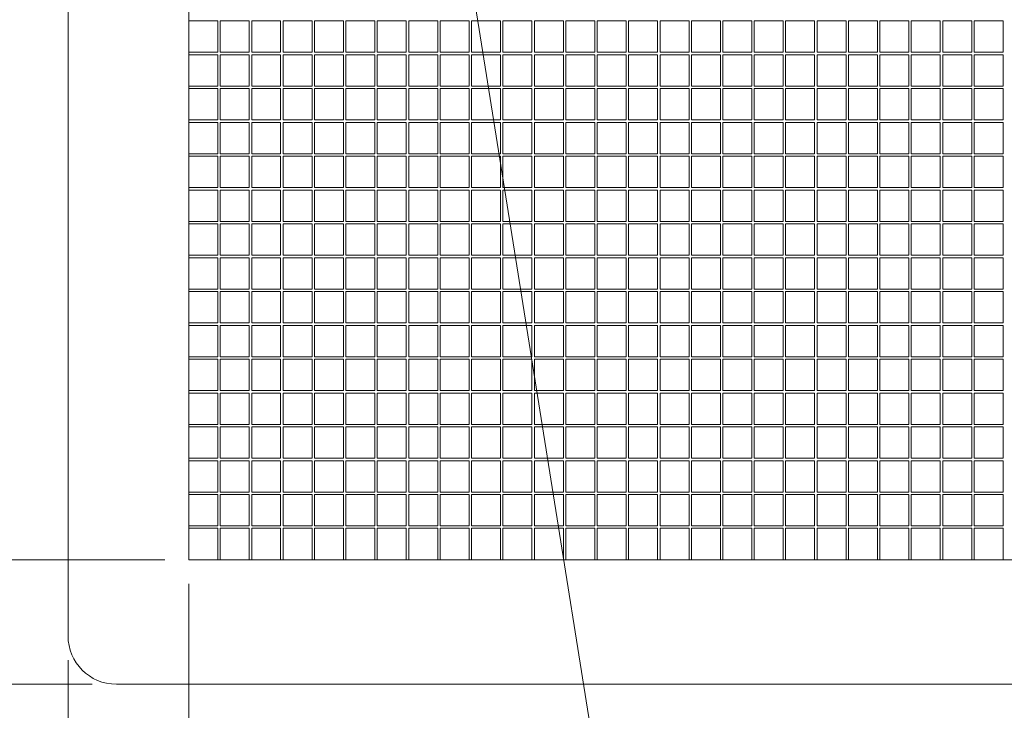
# Model space of a CAD drawing. Extents: x -299 to 677, y 13 to 274.
# Tile 7 of 16: x 457 to 478, y 126 to 140. Entities that reach past the tile are written whole.
import ezdxf

# ---------------------------------------------------------------- set-up
doc = ezdxf.new("R2010")
doc.units = 0
doc.layers.get('DEFPOINTS').update_dxf_attribs({"color": 252, "linetype": 'CONTINUOUS'})
for name, color, linetype, lineweight in [('-Dim_mm', 5, 'CONTINUOUS', 13), ('-Text', 7, 'CONTINUOUS', 9), ('AA Detail', 6, 'CONTINUOUS', 20), ('ACTIVE_AREA', 6, 'CONTINUOUS', 0), ('VIEW_AREA', 44, 'CONTINUOUS', 20)]:
    doc.layers.add(name, color=color, linetype=linetype, lineweight=lineweight)
doc.styles.add('STYLE1', font='ARIAL.TTF')
doc.dimstyles.new('LO_mm', dxfattribs={"dimtxt": 2.6666, "dimasz": 3, "dimexe": 0.5, "dimexo": 0.5, "dimgap": 0.5, "dimtad": 1, "dimzin": 4, "dimdsep": 46, "dimtxsty": 'STYLE1', "dimcen": -2.5, "dimclrd": 256, "dimclre": 256, "dimclrt": 256, "dimadec": 0, "dimazin": 0, "dimtp": 0.5, "dimtm": 0.5, "dimtfac": 1, "dimtmove": 0, "dimatfit": 1, "dimfxl": 1, "dimtolj": 1, "dimtzin": 0, "dimlwd": -1, "dimlwe": -1, "dimarcsym": 0})

# ---------------------------------------------------------------- blocks, each defined once
blk = doc.blocks.new('va')
at = {"layer": 'VIEW_AREA'}
for p, q in [((452.829, 175.903), (452.829, 150.403)), ((453.829, 149.403), (534.779, 149.403))]:
    blk.add_line(p, q, dxfattribs=at)
blk.add_arc((453.829, 150.403), 1, 180, 270, dxfattribs=at)
blk = doc.blocks.new('*D97')
at = {"layer": '-Dim_mm'}
for p, q in [((458.28, 126.602), (458.28, 100.852)), ((443.255, 120.852), (443.255, 100.852)), ((440.255, 101.352), (427.535, 101.352)), ((458.28, 101.352), (443.255, 101.352)), ((461.28, 101.352), (464.28, 101.352))]:
    blk.add_line(p, q, dxfattribs=at)
for points in [[(440.255, 101.852), (440.255, 100.852), (443.255, 101.352)], [(461.28, 101.852), (461.28, 100.852), (458.28, 101.352)]]:
    blk.add_solid(points, dxfattribs=at)
at = {"layer": 'DEFPOINTS', "color": 0}
for p in [(458.28, 127.102), (443.255, 121.352), (443.255, 101.352)]:
    blk.add_point(p, dxfattribs=at)
at = {"layer": '-Dim_mm', "insert": (432.395, 103.213), "char_height": 2.6666, "attachment_point": 5, "style": 'STYLE1'}
blk.add_mtext('\\A1;15.02', dxfattribs=at)
blk = doc.blocks.new('*D98')
at = {"layer": '-Dim_mm'}
for p, q in [((460.78, 128.177), (460.78, 94.185)), ((443.255, 120.852), (443.255, 94.185)), ((440.255, 94.685), (427.535, 94.685)), ((460.78, 94.685), (443.255, 94.685)), ((463.78, 94.685), (466.78, 94.685))]:
    blk.add_line(p, q, dxfattribs=at)
for points in [[(440.255, 95.185), (440.255, 94.185), (443.255, 94.685)], [(463.78, 95.185), (463.78, 94.185), (460.78, 94.685)]]:
    blk.add_solid(points, dxfattribs=at)
at = {"layer": 'DEFPOINTS', "color": 0}
for p in [(460.78, 128.677), (443.255, 121.352), (443.255, 94.685)]:
    blk.add_point(p, dxfattribs=at)
at = {"layer": '-Dim_mm', "insert": (432.395, 96.547), "char_height": 2.6666, "attachment_point": 5, "style": 'STYLE1'}
blk.add_mtext('\\A1;17.52', dxfattribs=at)
blk = doc.blocks.new('*D65')
at = {"layer": '-Dim_mm'}
for p, q in [((460.28, 151.027), (436.088, 151.027)), ((436.588, 148.027), (436.588, 131.677)), ((460.28, 128.677), (436.088, 128.677))]:
    blk.add_line(p, q, dxfattribs=at)
for points in [[(436.088, 148.027), (437.088, 148.027), (436.588, 151.027)], [(436.088, 131.677), (437.088, 131.677), (436.588, 128.677)]]:
    blk.add_solid(points, dxfattribs=at)
at = {"layer": 'DEFPOINTS', "color": 0}
for p in [(460.78, 151.027), (436.588, 128.677), (460.78, 128.677)]:
    blk.add_point(p, dxfattribs=at)
at = {"layer": '-Dim_mm', "insert": (434.726, 139.852), "char_height": 2.6666, "attachment_point": 5, "rotation": 90, "style": 'STYLE1'}
blk.add_mtext('\\A1;22.35 AA', dxfattribs=at)
blk = doc.blocks.new('*D66')
at = {"layer": '-Dim_mm'}
for p, q in [((458.78, 153.602), (429.421, 153.602)), ((429.921, 150.602), (429.921, 129.102)), ((458.78, 126.102), (429.421, 126.102))]:
    blk.add_line(p, q, dxfattribs=at)
for points in [[(429.421, 150.602), (430.421, 150.602), (429.921, 153.602)], [(429.421, 129.102), (430.421, 129.102), (429.921, 126.102)]]:
    blk.add_solid(points, dxfattribs=at)
at = {"layer": 'DEFPOINTS', "color": 0}
for p in [(459.28, 153.602), (429.921, 126.102), (459.28, 126.102)]:
    blk.add_point(p, dxfattribs=at)
at = {"layer": '-Dim_mm', "insert": (428.06, 139.852), "char_height": 2.6666, "attachment_point": 5, "rotation": 90, "style": 'STYLE1'}
blk.add_mtext('\\A1;27.50 VA', dxfattribs=at)

msp = doc.modelspace()

# ---------------------------------------------------------------- linework, layer by layer
at = {"layer": 'AA Detail'}
msp.add_lwpolyline([(460.78, 151.027), (538.73, 151.027), (538.73, 128.677), (460.78, 128.677)], close=True, dxfattribs=at)
at = {"layer": 'ACTIVE_AREA'}
for points in [[(461.38, 139.827), (460.78, 139.827), (460.78, 139.177), (461.38, 139.177)], [(462.03, 139.827), (461.43, 139.827), (461.43, 139.177), (462.03, 139.177)], [(462.68, 139.827), (462.08, 139.827), (462.08, 139.177), (462.68, 139.177)], [(463.33, 139.827), (462.73, 139.827), (462.73, 139.177), (463.33, 139.177)], [(463.98, 139.827), (463.38, 139.827), (463.38, 139.177), (463.98, 139.177)], [(464.63, 139.827), (464.03, 139.827), (464.03, 139.177), (464.63, 139.177)], [(465.28, 139.827), (464.68, 139.827), (464.68, 139.177), (465.28, 139.177)], [(465.93, 139.827), (465.33, 139.827), (465.33, 139.177), (465.93, 139.177)], [(466.58, 139.827), (465.98, 139.827), (465.98, 139.177), (466.58, 139.177)], [(467.23, 139.827), (466.63, 139.827), (466.63, 139.177), (467.23, 139.177)], [(467.88, 139.827), (467.28, 139.827), (467.28, 139.177), (467.88, 139.177)], [(468.53, 139.827), (467.93, 139.827), (467.93, 139.177), (468.53, 139.177)], [(469.18, 139.827), (468.58, 139.827), (468.58, 139.177), (469.18, 139.177)], [(469.83, 139.827), (469.23, 139.827), (469.23, 139.177), (469.83, 139.177)], [(470.48, 139.827), (469.88, 139.827), (469.88, 139.177), (470.48, 139.177)], [(471.13, 139.827), (470.53, 139.827), (470.53, 139.177), (471.13, 139.177)], [(471.78, 139.827), (471.18, 139.827), (471.18, 139.177), (471.78, 139.177)], [(472.43, 139.827), (471.83, 139.827), (471.83, 139.177), (472.43, 139.177)], [(473.08, 139.827), (472.48, 139.827), (472.48, 139.177), (473.08, 139.177)], [(473.73, 139.827), (473.13, 139.827), (473.13, 139.177), (473.73, 139.177)], [(474.38, 139.827), (473.78, 139.827), (473.78, 139.177), (474.38, 139.177)], [(475.03, 139.827), (474.43, 139.827), (474.43, 139.177), (475.03, 139.177)], [(475.68, 139.827), (475.08, 139.827), (475.08, 139.177), (475.68, 139.177)], [(476.33, 139.827), (475.73, 139.827), (475.73, 139.177), (476.33, 139.177)], [(476.98, 139.827), (476.38, 139.827), (476.38, 139.177), (476.98, 139.177)], [(477.63, 139.827), (477.03, 139.827), (477.03, 139.177), (477.63, 139.177)], [(461.38, 139.127), (460.78, 139.127), (460.78, 138.477), (461.38, 138.477)], [(462.03, 139.127), (461.43, 139.127), (461.43, 138.477), (462.03, 138.477)], [(462.68, 139.127), (462.08, 139.127), (462.08, 138.477), (462.68, 138.477)], [(463.33, 139.127), (462.73, 139.127), (462.73, 138.477), (463.33, 138.477)], [(463.98, 139.127), (463.38, 139.127), (463.38, 138.477), (463.98, 138.477)], [(464.63, 139.127), (464.03, 139.127), (464.03, 138.477), (464.63, 138.477)], [(465.28, 139.127), (464.68, 139.127), (464.68, 138.477), (465.28, 138.477)], [(465.93, 139.127), (465.33, 139.127), (465.33, 138.477), (465.93, 138.477)], [(466.58, 139.127), (465.98, 139.127), (465.98, 138.477), (466.58, 138.477)], [(467.23, 139.127), (466.63, 139.127), (466.63, 138.477), (467.23, 138.477)], [(467.88, 139.127), (467.28, 139.127), (467.28, 138.477), (467.88, 138.477)], [(468.53, 139.127), (467.93, 139.127), (467.93, 138.477), (468.53, 138.477)], [(469.18, 139.127), (468.58, 139.127), (468.58, 138.477), (469.18, 138.477)], [(469.83, 139.127), (469.23, 139.127), (469.23, 138.477), (469.83, 138.477)], [(470.48, 139.127), (469.88, 139.127), (469.88, 138.477), (470.48, 138.477)], [(471.13, 139.127), (470.53, 139.127), (470.53, 138.477), (471.13, 138.477)], [(471.78, 139.127), (471.18, 139.127), (471.18, 138.477), (471.78, 138.477)], [(472.43, 139.127), (471.83, 139.127), (471.83, 138.477), (472.43, 138.477)], [(473.08, 139.127), (472.48, 139.127), (472.48, 138.477), (473.08, 138.477)], [(473.73, 139.127), (473.13, 139.127), (473.13, 138.477), (473.73, 138.477)], [(474.38, 139.127), (473.78, 139.127), (473.78, 138.477), (474.38, 138.477)], [(475.03, 139.127), (474.43, 139.127), (474.43, 138.477), (475.03, 138.477)], [(475.68, 139.127), (475.08, 139.127), (475.08, 138.477), (475.68, 138.477)], [(476.33, 139.127), (475.73, 139.127), (475.73, 138.477), (476.33, 138.477)], [(476.98, 139.127), (476.38, 139.127), (476.38, 138.477), (476.98, 138.477)], [(477.63, 139.127), (477.03, 139.127), (477.03, 138.477), (477.63, 138.477)], [(461.38, 138.427), (460.78, 138.427), (460.78, 137.777), (461.38, 137.777)], [(462.03, 138.427), (461.43, 138.427), (461.43, 137.777), (462.03, 137.777)], [(462.68, 138.427), (462.08, 138.427), (462.08, 137.777), (462.68, 137.777)], [(463.33, 138.427), (462.73, 138.427), (462.73, 137.777), (463.33, 137.777)], [(463.98, 138.427), (463.38, 138.427), (463.38, 137.777), (463.98, 137.777)], [(464.63, 138.427), (464.03, 138.427), (464.03, 137.777), (464.63, 137.777)], [(465.28, 138.427), (464.68, 138.427), (464.68, 137.777), (465.28, 137.777)], [(465.93, 138.427), (465.33, 138.427), (465.33, 137.777), (465.93, 137.777)], [(466.58, 138.427), (465.98, 138.427), (465.98, 137.777), (466.58, 137.777)], [(467.23, 138.427), (466.63, 138.427), (466.63, 137.777), (467.23, 137.777)], [(467.88, 138.427), (467.28, 138.427), (467.28, 137.777), (467.88, 137.777)], [(468.53, 138.427), (467.93, 138.427), (467.93, 137.777), (468.53, 137.777)], [(469.18, 138.427), (468.58, 138.427), (468.58, 137.777), (469.18, 137.777)], [(469.83, 138.427), (469.23, 138.427), (469.23, 137.777), (469.83, 137.777)], [(470.48, 138.427), (469.88, 138.427), (469.88, 137.777), (470.48, 137.777)], [(471.13, 138.427), (470.53, 138.427), (470.53, 137.777), (471.13, 137.777)], [(471.78, 138.427), (471.18, 138.427), (471.18, 137.777), (471.78, 137.777)], [(472.43, 138.427), (471.83, 138.427), (471.83, 137.777), (472.43, 137.777)], [(473.08, 138.427), (472.48, 138.427), (472.48, 137.777), (473.08, 137.777)], [(473.73, 138.427), (473.13, 138.427), (473.13, 137.777), (473.73, 137.777)], [(474.38, 138.427), (473.78, 138.427), (473.78, 137.777), (474.38, 137.777)], [(475.03, 138.427), (474.43, 138.427), (474.43, 137.777), (475.03, 137.777)], [(475.68, 138.427), (475.08, 138.427), (475.08, 137.777), (475.68, 137.777)], [(476.33, 138.427), (475.73, 138.427), (475.73, 137.777), (476.33, 137.777)], [(476.98, 138.427), (476.38, 138.427), (476.38, 137.777), (476.98, 137.777)], [(477.63, 138.427), (477.03, 138.427), (477.03, 137.777), (477.63, 137.777)], [(461.38, 137.727), (460.78, 137.727), (460.78, 137.077), (461.38, 137.077)], [(462.03, 137.727), (461.43, 137.727), (461.43, 137.077), (462.03, 137.077)], [(462.68, 137.727), (462.08, 137.727), (462.08, 137.077), (462.68, 137.077)], [(463.33, 137.727), (462.73, 137.727), (462.73, 137.077), (463.33, 137.077)], [(463.98, 137.727), (463.38, 137.727), (463.38, 137.077), (463.98, 137.077)], [(464.63, 137.727), (464.03, 137.727), (464.03, 137.077), (464.63, 137.077)], [(465.28, 137.727), (464.68, 137.727), (464.68, 137.077), (465.28, 137.077)], [(465.93, 137.727), (465.33, 137.727), (465.33, 137.077), (465.93, 137.077)], [(466.58, 137.727), (465.98, 137.727), (465.98, 137.077), (466.58, 137.077)], [(467.23, 137.727), (466.63, 137.727), (466.63, 137.077), (467.23, 137.077)], [(467.88, 137.727), (467.28, 137.727), (467.28, 137.077), (467.88, 137.077)], [(468.53, 137.727), (467.93, 137.727), (467.93, 137.077), (468.53, 137.077)], [(469.18, 137.727), (468.58, 137.727), (468.58, 137.077), (469.18, 137.077)], [(469.83, 137.727), (469.23, 137.727), (469.23, 137.077), (469.83, 137.077)], [(470.48, 137.727), (469.88, 137.727), (469.88, 137.077), (470.48, 137.077)], [(471.13, 137.727), (470.53, 137.727), (470.53, 137.077), (471.13, 137.077)], [(471.78, 137.727), (471.18, 137.727), (471.18, 137.077), (471.78, 137.077)], [(472.43, 137.727), (471.83, 137.727), (471.83, 137.077), (472.43, 137.077)], [(473.08, 137.727), (472.48, 137.727), (472.48, 137.077), (473.08, 137.077)], [(473.73, 137.727), (473.13, 137.727), (473.13, 137.077), (473.73, 137.077)], [(474.38, 137.727), (473.78, 137.727), (473.78, 137.077), (474.38, 137.077)], [(475.03, 137.727), (474.43, 137.727), (474.43, 137.077), (475.03, 137.077)], [(475.68, 137.727), (475.08, 137.727), (475.08, 137.077), (475.68, 137.077)], [(476.33, 137.727), (475.73, 137.727), (475.73, 137.077), (476.33, 137.077)], [(476.98, 137.727), (476.38, 137.727), (476.38, 137.077), (476.98, 137.077)], [(477.63, 137.727), (477.03, 137.727), (477.03, 137.077), (477.63, 137.077)], [(461.38, 137.027), (460.78, 137.027), (460.78, 136.377), (461.38, 136.377)], [(462.03, 137.027), (461.43, 137.027), (461.43, 136.377), (462.03, 136.377)], [(462.68, 137.027), (462.08, 137.027), (462.08, 136.377), (462.68, 136.377)], [(463.33, 137.027), (462.73, 137.027), (462.73, 136.377), (463.33, 136.377)], [(463.98, 137.027), (463.38, 137.027), (463.38, 136.377), (463.98, 136.377)], [(464.63, 137.027), (464.03, 137.027), (464.03, 136.377), (464.63, 136.377)], [(465.28, 137.027), (464.68, 137.027), (464.68, 136.377), (465.28, 136.377)], [(465.93, 137.027), (465.33, 137.027), (465.33, 136.377), (465.93, 136.377)], [(466.58, 137.027), (465.98, 137.027), (465.98, 136.377), (466.58, 136.377)], [(467.23, 137.027), (466.63, 137.027), (466.63, 136.377), (467.23, 136.377)], [(467.88, 137.027), (467.28, 137.027), (467.28, 136.377), (467.88, 136.377)], [(468.53, 137.027), (467.93, 137.027), (467.93, 136.377), (468.53, 136.377)], [(469.18, 137.027), (468.58, 137.027), (468.58, 136.377), (469.18, 136.377)], [(469.83, 137.027), (469.23, 137.027), (469.23, 136.377), (469.83, 136.377)], [(470.48, 137.027), (469.88, 137.027), (469.88, 136.377), (470.48, 136.377)], [(471.13, 137.027), (470.53, 137.027), (470.53, 136.377), (471.13, 136.377)], [(471.78, 137.027), (471.18, 137.027), (471.18, 136.377), (471.78, 136.377)], [(472.43, 137.027), (471.83, 137.027), (471.83, 136.377), (472.43, 136.377)], [(473.08, 137.027), (472.48, 137.027), (472.48, 136.377), (473.08, 136.377)], [(473.73, 137.027), (473.13, 137.027), (473.13, 136.377), (473.73, 136.377)], [(474.38, 137.027), (473.78, 137.027), (473.78, 136.377), (474.38, 136.377)], [(475.03, 137.027), (474.43, 137.027), (474.43, 136.377), (475.03, 136.377)], [(475.68, 137.027), (475.08, 137.027), (475.08, 136.377), (475.68, 136.377)], [(476.33, 137.027), (475.73, 137.027), (475.73, 136.377), (476.33, 136.377)], [(476.98, 137.027), (476.38, 137.027), (476.38, 136.377), (476.98, 136.377)], [(477.63, 137.027), (477.03, 137.027), (477.03, 136.377), (477.63, 136.377)], [(461.38, 136.327), (460.78, 136.327), (460.78, 135.677), (461.38, 135.677)], [(462.03, 136.327), (461.43, 136.327), (461.43, 135.677), (462.03, 135.677)], [(462.68, 136.327), (462.08, 136.327), (462.08, 135.677), (462.68, 135.677)], [(463.33, 136.327), (462.73, 136.327), (462.73, 135.677), (463.33, 135.677)], [(463.98, 136.327), (463.38, 136.327), (463.38, 135.677), (463.98, 135.677)], [(464.63, 136.327), (464.03, 136.327), (464.03, 135.677), (464.63, 135.677)], [(465.28, 136.327), (464.68, 136.327), (464.68, 135.677), (465.28, 135.677)], [(465.93, 136.327), (465.33, 136.327), (465.33, 135.677), (465.93, 135.677)], [(466.58, 136.327), (465.98, 136.327), (465.98, 135.677), (466.58, 135.677)], [(467.23, 136.327), (466.63, 136.327), (466.63, 135.677), (467.23, 135.677)], [(467.88, 136.327), (467.28, 136.327), (467.28, 135.677), (467.88, 135.677)], [(468.53, 136.327), (467.93, 136.327), (467.93, 135.677), (468.53, 135.677)], [(469.18, 136.327), (468.58, 136.327), (468.58, 135.677), (469.18, 135.677)], [(469.83, 136.327), (469.23, 136.327), (469.23, 135.677), (469.83, 135.677)], [(470.48, 136.327), (469.88, 136.327), (469.88, 135.677), (470.48, 135.677)], [(471.13, 136.327), (470.53, 136.327), (470.53, 135.677), (471.13, 135.677)], [(471.78, 136.327), (471.18, 136.327), (471.18, 135.677), (471.78, 135.677)], [(472.43, 136.327), (471.83, 136.327), (471.83, 135.677), (472.43, 135.677)], [(473.08, 136.327), (472.48, 136.327), (472.48, 135.677), (473.08, 135.677)], [(473.73, 136.327), (473.13, 136.327), (473.13, 135.677), (473.73, 135.677)], [(474.38, 136.327), (473.78, 136.327), (473.78, 135.677), (474.38, 135.677)], [(475.03, 136.327), (474.43, 136.327), (474.43, 135.677), (475.03, 135.677)], [(475.68, 136.327), (475.08, 136.327), (475.08, 135.677), (475.68, 135.677)], [(476.33, 136.327), (475.73, 136.327), (475.73, 135.677), (476.33, 135.677)], [(476.98, 136.327), (476.38, 136.327), (476.38, 135.677), (476.98, 135.677)], [(477.63, 136.327), (477.03, 136.327), (477.03, 135.677), (477.63, 135.677)], [(461.38, 135.627), (460.78, 135.627), (460.78, 134.977), (461.38, 134.977)], [(462.03, 135.627), (461.43, 135.627), (461.43, 134.977), (462.03, 134.977)], [(462.68, 135.627), (462.08, 135.627), (462.08, 134.977), (462.68, 134.977)], [(463.33, 135.627), (462.73, 135.627), (462.73, 134.977), (463.33, 134.977)], [(463.98, 135.627), (463.38, 135.627), (463.38, 134.977), (463.98, 134.977)], [(464.63, 135.627), (464.03, 135.627), (464.03, 134.977), (464.63, 134.977)], [(465.28, 135.627), (464.68, 135.627), (464.68, 134.977), (465.28, 134.977)], [(465.93, 135.627), (465.33, 135.627), (465.33, 134.977), (465.93, 134.977)], [(466.58, 135.627), (465.98, 135.627), (465.98, 134.977), (466.58, 134.977)], [(467.23, 135.627), (466.63, 135.627), (466.63, 134.977), (467.23, 134.977)], [(467.88, 135.627), (467.28, 135.627), (467.28, 134.977), (467.88, 134.977)], [(468.53, 135.627), (467.93, 135.627), (467.93, 134.977), (468.53, 134.977)], [(469.18, 135.627), (468.58, 135.627), (468.58, 134.977), (469.18, 134.977)], [(469.83, 135.627), (469.23, 135.627), (469.23, 134.977), (469.83, 134.977)], [(470.48, 135.627), (469.88, 135.627), (469.88, 134.977), (470.48, 134.977)], [(471.13, 135.627), (470.53, 135.627), (470.53, 134.977), (471.13, 134.977)], [(471.78, 135.627), (471.18, 135.627), (471.18, 134.977), (471.78, 134.977)], [(472.43, 135.627), (471.83, 135.627), (471.83, 134.977), (472.43, 134.977)], [(473.08, 135.627), (472.48, 135.627), (472.48, 134.977), (473.08, 134.977)], [(473.73, 135.627), (473.13, 135.627), (473.13, 134.977), (473.73, 134.977)], [(474.38, 135.627), (473.78, 135.627), (473.78, 134.977), (474.38, 134.977)], [(475.03, 135.627), (474.43, 135.627), (474.43, 134.977), (475.03, 134.977)], [(475.68, 135.627), (475.08, 135.627), (475.08, 134.977), (475.68, 134.977)], [(476.33, 135.627), (475.73, 135.627), (475.73, 134.977), (476.33, 134.977)], [(476.98, 135.627), (476.38, 135.627), (476.38, 134.977), (476.98, 134.977)], [(477.63, 135.627), (477.03, 135.627), (477.03, 134.977), (477.63, 134.977)], [(461.38, 134.927), (460.78, 134.927), (460.78, 134.277), (461.38, 134.277)], [(462.03, 134.927), (461.43, 134.927), (461.43, 134.277), (462.03, 134.277)], [(462.68, 134.927), (462.08, 134.927), (462.08, 134.277), (462.68, 134.277)], [(463.33, 134.927), (462.73, 134.927), (462.73, 134.277), (463.33, 134.277)], [(463.98, 134.927), (463.38, 134.927), (463.38, 134.277), (463.98, 134.277)], [(464.63, 134.927), (464.03, 134.927), (464.03, 134.277), (464.63, 134.277)], [(465.28, 134.927), (464.68, 134.927), (464.68, 134.277), (465.28, 134.277)], [(465.93, 134.927), (465.33, 134.927), (465.33, 134.277), (465.93, 134.277)], [(466.58, 134.927), (465.98, 134.927), (465.98, 134.277), (466.58, 134.277)], [(467.23, 134.927), (466.63, 134.927), (466.63, 134.277), (467.23, 134.277)], [(467.88, 134.927), (467.28, 134.927), (467.28, 134.277), (467.88, 134.277)], [(468.53, 134.927), (467.93, 134.927), (467.93, 134.277), (468.53, 134.277)], [(469.18, 134.927), (468.58, 134.927), (468.58, 134.277), (469.18, 134.277)], [(469.83, 134.927), (469.23, 134.927), (469.23, 134.277), (469.83, 134.277)], [(470.48, 134.927), (469.88, 134.927), (469.88, 134.277), (470.48, 134.277)], [(471.13, 134.927), (470.53, 134.927), (470.53, 134.277), (471.13, 134.277)], [(471.78, 134.927), (471.18, 134.927), (471.18, 134.277), (471.78, 134.277)], [(472.43, 134.927), (471.83, 134.927), (471.83, 134.277), (472.43, 134.277)], [(473.08, 134.927), (472.48, 134.927), (472.48, 134.277), (473.08, 134.277)], [(473.73, 134.927), (473.13, 134.927), (473.13, 134.277), (473.73, 134.277)], [(474.38, 134.927), (473.78, 134.927), (473.78, 134.277), (474.38, 134.277)], [(475.03, 134.927), (474.43, 134.927), (474.43, 134.277), (475.03, 134.277)], [(475.68, 134.927), (475.08, 134.927), (475.08, 134.277), (475.68, 134.277)], [(476.33, 134.927), (475.73, 134.927), (475.73, 134.277), (476.33, 134.277)], [(476.98, 134.927), (476.38, 134.927), (476.38, 134.277), (476.98, 134.277)], [(477.63, 134.927), (477.03, 134.927), (477.03, 134.277), (477.63, 134.277)], [(461.38, 134.227), (460.78, 134.227), (460.78, 133.577), (461.38, 133.577)], [(462.03, 134.227), (461.43, 134.227), (461.43, 133.577), (462.03, 133.577)], [(462.68, 134.227), (462.08, 134.227), (462.08, 133.577), (462.68, 133.577)], [(463.33, 134.227), (462.73, 134.227), (462.73, 133.577), (463.33, 133.577)], [(463.98, 134.227), (463.38, 134.227), (463.38, 133.577), (463.98, 133.577)], [(464.63, 134.227), (464.03, 134.227), (464.03, 133.577), (464.63, 133.577)], [(465.28, 134.227), (464.68, 134.227), (464.68, 133.577), (465.28, 133.577)], [(465.93, 134.227), (465.33, 134.227), (465.33, 133.577), (465.93, 133.577)], [(466.58, 134.227), (465.98, 134.227), (465.98, 133.577), (466.58, 133.577)], [(467.23, 134.227), (466.63, 134.227), (466.63, 133.577), (467.23, 133.577)], [(467.88, 134.227), (467.28, 134.227), (467.28, 133.577), (467.88, 133.577)], [(468.53, 134.227), (467.93, 134.227), (467.93, 133.577), (468.53, 133.577)], [(469.18, 134.227), (468.58, 134.227), (468.58, 133.577), (469.18, 133.577)], [(469.83, 134.227), (469.23, 134.227), (469.23, 133.577), (469.83, 133.577)], [(470.48, 134.227), (469.88, 134.227), (469.88, 133.577), (470.48, 133.577)], [(471.13, 134.227), (470.53, 134.227), (470.53, 133.577), (471.13, 133.577)], [(471.78, 134.227), (471.18, 134.227), (471.18, 133.577), (471.78, 133.577)], [(472.43, 134.227), (471.83, 134.227), (471.83, 133.577), (472.43, 133.577)], [(473.08, 134.227), (472.48, 134.227), (472.48, 133.577), (473.08, 133.577)], [(473.73, 134.227), (473.13, 134.227), (473.13, 133.577), (473.73, 133.577)], [(474.38, 134.227), (473.78, 134.227), (473.78, 133.577), (474.38, 133.577)], [(475.03, 134.227), (474.43, 134.227), (474.43, 133.577), (475.03, 133.577)], [(475.68, 134.227), (475.08, 134.227), (475.08, 133.577), (475.68, 133.577)], [(476.33, 134.227), (475.73, 134.227), (475.73, 133.577), (476.33, 133.577)], [(476.98, 134.227), (476.38, 134.227), (476.38, 133.577), (476.98, 133.577)], [(477.63, 134.227), (477.03, 134.227), (477.03, 133.577), (477.63, 133.577)], [(461.38, 133.527), (460.78, 133.527), (460.78, 132.877), (461.38, 132.877)], [(462.03, 133.527), (461.43, 133.527), (461.43, 132.877), (462.03, 132.877)], [(462.68, 133.527), (462.08, 133.527), (462.08, 132.877), (462.68, 132.877)], [(463.33, 133.527), (462.73, 133.527), (462.73, 132.877), (463.33, 132.877)], [(463.98, 133.527), (463.38, 133.527), (463.38, 132.877), (463.98, 132.877)], [(464.63, 133.527), (464.03, 133.527), (464.03, 132.877), (464.63, 132.877)], [(465.28, 133.527), (464.68, 133.527), (464.68, 132.877), (465.28, 132.877)], [(465.93, 133.527), (465.33, 133.527), (465.33, 132.877), (465.93, 132.877)], [(466.58, 133.527), (465.98, 133.527), (465.98, 132.877), (466.58, 132.877)], [(467.23, 133.527), (466.63, 133.527), (466.63, 132.877), (467.23, 132.877)], [(467.88, 133.527), (467.28, 133.527), (467.28, 132.877), (467.88, 132.877)], [(468.53, 133.527), (467.93, 133.527), (467.93, 132.877), (468.53, 132.877)], [(469.18, 133.527), (468.58, 133.527), (468.58, 132.877), (469.18, 132.877)], [(469.83, 133.527), (469.23, 133.527), (469.23, 132.877), (469.83, 132.877)], [(470.48, 133.527), (469.88, 133.527), (469.88, 132.877), (470.48, 132.877)], [(471.13, 133.527), (470.53, 133.527), (470.53, 132.877), (471.13, 132.877)], [(471.78, 133.527), (471.18, 133.527), (471.18, 132.877), (471.78, 132.877)], [(472.43, 133.527), (471.83, 133.527), (471.83, 132.877), (472.43, 132.877)], [(473.08, 133.527), (472.48, 133.527), (472.48, 132.877), (473.08, 132.877)], [(473.73, 133.527), (473.13, 133.527), (473.13, 132.877), (473.73, 132.877)], [(474.38, 133.527), (473.78, 133.527), (473.78, 132.877), (474.38, 132.877)], [(475.03, 133.527), (474.43, 133.527), (474.43, 132.877), (475.03, 132.877)], [(475.68, 133.527), (475.08, 133.527), (475.08, 132.877), (475.68, 132.877)], [(476.33, 133.527), (475.73, 133.527), (475.73, 132.877), (476.33, 132.877)], [(476.98, 133.527), (476.38, 133.527), (476.38, 132.877), (476.98, 132.877)], [(477.63, 133.527), (477.03, 133.527), (477.03, 132.877), (477.63, 132.877)], [(461.38, 132.827), (460.78, 132.827), (460.78, 132.177), (461.38, 132.177)], [(462.03, 132.827), (461.43, 132.827), (461.43, 132.177), (462.03, 132.177)], [(462.68, 132.827), (462.08, 132.827), (462.08, 132.177), (462.68, 132.177)], [(463.33, 132.827), (462.73, 132.827), (462.73, 132.177), (463.33, 132.177)], [(463.98, 132.827), (463.38, 132.827), (463.38, 132.177), (463.98, 132.177)], [(464.63, 132.827), (464.03, 132.827), (464.03, 132.177), (464.63, 132.177)], [(465.28, 132.827), (464.68, 132.827), (464.68, 132.177), (465.28, 132.177)], [(465.93, 132.827), (465.33, 132.827), (465.33, 132.177), (465.93, 132.177)], [(466.58, 132.827), (465.98, 132.827), (465.98, 132.177), (466.58, 132.177)], [(467.23, 132.827), (466.63, 132.827), (466.63, 132.177), (467.23, 132.177)], [(467.88, 132.827), (467.28, 132.827), (467.28, 132.177), (467.88, 132.177)], [(468.53, 132.827), (467.93, 132.827), (467.93, 132.177), (468.53, 132.177)], [(469.18, 132.827), (468.58, 132.827), (468.58, 132.177), (469.18, 132.177)], [(469.83, 132.827), (469.23, 132.827), (469.23, 132.177), (469.83, 132.177)], [(470.48, 132.827), (469.88, 132.827), (469.88, 132.177), (470.48, 132.177)], [(471.13, 132.827), (470.53, 132.827), (470.53, 132.177), (471.13, 132.177)], [(471.78, 132.827), (471.18, 132.827), (471.18, 132.177), (471.78, 132.177)], [(472.43, 132.827), (471.83, 132.827), (471.83, 132.177), (472.43, 132.177)], [(473.08, 132.827), (472.48, 132.827), (472.48, 132.177), (473.08, 132.177)], [(473.73, 132.827), (473.13, 132.827), (473.13, 132.177), (473.73, 132.177)], [(474.38, 132.827), (473.78, 132.827), (473.78, 132.177), (474.38, 132.177)], [(475.03, 132.827), (474.43, 132.827), (474.43, 132.177), (475.03, 132.177)], [(475.68, 132.827), (475.08, 132.827), (475.08, 132.177), (475.68, 132.177)], [(476.33, 132.827), (475.73, 132.827), (475.73, 132.177), (476.33, 132.177)], [(476.98, 132.827), (476.38, 132.827), (476.38, 132.177), (476.98, 132.177)], [(477.63, 132.827), (477.03, 132.827), (477.03, 132.177), (477.63, 132.177)], [(461.38, 132.127), (460.78, 132.127), (460.78, 131.477), (461.38, 131.477)], [(462.03, 132.127), (461.43, 132.127), (461.43, 131.477), (462.03, 131.477)], [(462.68, 132.127), (462.08, 132.127), (462.08, 131.477), (462.68, 131.477)], [(463.33, 132.127), (462.73, 132.127), (462.73, 131.477), (463.33, 131.477)], [(463.98, 132.127), (463.38, 132.127), (463.38, 131.477), (463.98, 131.477)], [(464.63, 132.127), (464.03, 132.127), (464.03, 131.477), (464.63, 131.477)], [(465.28, 132.127), (464.68, 132.127), (464.68, 131.477), (465.28, 131.477)], [(465.93, 132.127), (465.33, 132.127), (465.33, 131.477), (465.93, 131.477)], [(466.58, 132.127), (465.98, 132.127), (465.98, 131.477), (466.58, 131.477)], [(467.23, 132.127), (466.63, 132.127), (466.63, 131.477), (467.23, 131.477)], [(467.88, 132.127), (467.28, 132.127), (467.28, 131.477), (467.88, 131.477)], [(468.53, 132.127), (467.93, 132.127), (467.93, 131.477), (468.53, 131.477)], [(469.18, 132.127), (468.58, 132.127), (468.58, 131.477), (469.18, 131.477)], [(469.83, 132.127), (469.23, 132.127), (469.23, 131.477), (469.83, 131.477)], [(470.48, 132.127), (469.88, 132.127), (469.88, 131.477), (470.48, 131.477)], [(471.13, 132.127), (470.53, 132.127), (470.53, 131.477), (471.13, 131.477)], [(471.78, 132.127), (471.18, 132.127), (471.18, 131.477), (471.78, 131.477)], [(472.43, 132.127), (471.83, 132.127), (471.83, 131.477), (472.43, 131.477)], [(473.08, 132.127), (472.48, 132.127), (472.48, 131.477), (473.08, 131.477)], [(473.73, 132.127), (473.13, 132.127), (473.13, 131.477), (473.73, 131.477)], [(474.38, 132.127), (473.78, 132.127), (473.78, 131.477), (474.38, 131.477)], [(475.03, 132.127), (474.43, 132.127), (474.43, 131.477), (475.03, 131.477)], [(475.68, 132.127), (475.08, 132.127), (475.08, 131.477), (475.68, 131.477)], [(476.33, 132.127), (475.73, 132.127), (475.73, 131.477), (476.33, 131.477)], [(476.98, 132.127), (476.38, 132.127), (476.38, 131.477), (476.98, 131.477)], [(477.63, 132.127), (477.03, 132.127), (477.03, 131.477), (477.63, 131.477)], [(461.38, 131.427), (460.78, 131.427), (460.78, 130.777), (461.38, 130.777)], [(462.03, 131.427), (461.43, 131.427), (461.43, 130.777), (462.03, 130.777)], [(462.68, 131.427), (462.08, 131.427), (462.08, 130.777), (462.68, 130.777)], [(463.33, 131.427), (462.73, 131.427), (462.73, 130.777), (463.33, 130.777)], [(463.98, 131.427), (463.38, 131.427), (463.38, 130.777), (463.98, 130.777)], [(464.63, 131.427), (464.03, 131.427), (464.03, 130.777), (464.63, 130.777)], [(465.28, 131.427), (464.68, 131.427), (464.68, 130.777), (465.28, 130.777)], [(465.93, 131.427), (465.33, 131.427), (465.33, 130.777), (465.93, 130.777)], [(466.58, 131.427), (465.98, 131.427), (465.98, 130.777), (466.58, 130.777)], [(467.23, 131.427), (466.63, 131.427), (466.63, 130.777), (467.23, 130.777)], [(467.88, 131.427), (467.28, 131.427), (467.28, 130.777), (467.88, 130.777)], [(468.53, 131.427), (467.93, 131.427), (467.93, 130.777), (468.53, 130.777)], [(469.18, 131.427), (468.58, 131.427), (468.58, 130.777), (469.18, 130.777)], [(469.83, 131.427), (469.23, 131.427), (469.23, 130.777), (469.83, 130.777)], [(470.48, 131.427), (469.88, 131.427), (469.88, 130.777), (470.48, 130.777)], [(471.13, 131.427), (470.53, 131.427), (470.53, 130.777), (471.13, 130.777)], [(471.78, 131.427), (471.18, 131.427), (471.18, 130.777), (471.78, 130.777)], [(472.43, 131.427), (471.83, 131.427), (471.83, 130.777), (472.43, 130.777)], [(473.08, 131.427), (472.48, 131.427), (472.48, 130.777), (473.08, 130.777)], [(473.73, 131.427), (473.13, 131.427), (473.13, 130.777), (473.73, 130.777)], [(474.38, 131.427), (473.78, 131.427), (473.78, 130.777), (474.38, 130.777)], [(475.03, 131.427), (474.43, 131.427), (474.43, 130.777), (475.03, 130.777)], [(475.68, 131.427), (475.08, 131.427), (475.08, 130.777), (475.68, 130.777)], [(476.33, 131.427), (475.73, 131.427), (475.73, 130.777), (476.33, 130.777)], [(476.98, 131.427), (476.38, 131.427), (476.38, 130.777), (476.98, 130.777)], [(477.63, 131.427), (477.03, 131.427), (477.03, 130.777), (477.63, 130.777)], [(461.38, 130.727), (460.78, 130.727), (460.78, 130.077), (461.38, 130.077)], [(462.03, 130.727), (461.43, 130.727), (461.43, 130.077), (462.03, 130.077)], [(462.68, 130.727), (462.08, 130.727), (462.08, 130.077), (462.68, 130.077)], [(463.33, 130.727), (462.73, 130.727), (462.73, 130.077), (463.33, 130.077)], [(463.98, 130.727), (463.38, 130.727), (463.38, 130.077), (463.98, 130.077)], [(464.63, 130.727), (464.03, 130.727), (464.03, 130.077), (464.63, 130.077)], [(465.28, 130.727), (464.68, 130.727), (464.68, 130.077), (465.28, 130.077)], [(465.93, 130.727), (465.33, 130.727), (465.33, 130.077), (465.93, 130.077)], [(466.58, 130.727), (465.98, 130.727), (465.98, 130.077), (466.58, 130.077)], [(467.23, 130.727), (466.63, 130.727), (466.63, 130.077), (467.23, 130.077)], [(467.88, 130.727), (467.28, 130.727), (467.28, 130.077), (467.88, 130.077)], [(468.53, 130.727), (467.93, 130.727), (467.93, 130.077), (468.53, 130.077)], [(469.18, 130.727), (468.58, 130.727), (468.58, 130.077), (469.18, 130.077)], [(469.83, 130.727), (469.23, 130.727), (469.23, 130.077), (469.83, 130.077)], [(470.48, 130.727), (469.88, 130.727), (469.88, 130.077), (470.48, 130.077)], [(471.13, 130.727), (470.53, 130.727), (470.53, 130.077), (471.13, 130.077)], [(471.78, 130.727), (471.18, 130.727), (471.18, 130.077), (471.78, 130.077)], [(472.43, 130.727), (471.83, 130.727), (471.83, 130.077), (472.43, 130.077)], [(473.08, 130.727), (472.48, 130.727), (472.48, 130.077), (473.08, 130.077)], [(473.73, 130.727), (473.13, 130.727), (473.13, 130.077), (473.73, 130.077)], [(474.38, 130.727), (473.78, 130.727), (473.78, 130.077), (474.38, 130.077)], [(475.03, 130.727), (474.43, 130.727), (474.43, 130.077), (475.03, 130.077)], [(475.68, 130.727), (475.08, 130.727), (475.08, 130.077), (475.68, 130.077)], [(476.33, 130.727), (475.73, 130.727), (475.73, 130.077), (476.33, 130.077)], [(476.98, 130.727), (476.38, 130.727), (476.38, 130.077), (476.98, 130.077)], [(477.63, 130.727), (477.03, 130.727), (477.03, 130.077), (477.63, 130.077)], [(461.38, 130.027), (460.78, 130.027), (460.78, 129.377), (461.38, 129.377)], [(462.03, 130.027), (461.43, 130.027), (461.43, 129.377), (462.03, 129.377)], [(462.68, 130.027), (462.08, 130.027), (462.08, 129.377), (462.68, 129.377)], [(463.33, 130.027), (462.73, 130.027), (462.73, 129.377), (463.33, 129.377)], [(463.98, 130.027), (463.38, 130.027), (463.38, 129.377), (463.98, 129.377)], [(464.63, 130.027), (464.03, 130.027), (464.03, 129.377), (464.63, 129.377)], [(465.28, 130.027), (464.68, 130.027), (464.68, 129.377), (465.28, 129.377)], [(465.93, 130.027), (465.33, 130.027), (465.33, 129.377), (465.93, 129.377)], [(466.58, 130.027), (465.98, 130.027), (465.98, 129.377), (466.58, 129.377)], [(467.23, 130.027), (466.63, 130.027), (466.63, 129.377), (467.23, 129.377)], [(467.88, 130.027), (467.28, 130.027), (467.28, 129.377), (467.88, 129.377)], [(468.53, 130.027), (467.93, 130.027), (467.93, 129.377), (468.53, 129.377)], [(469.18, 130.027), (468.58, 130.027), (468.58, 129.377), (469.18, 129.377)], [(469.83, 130.027), (469.23, 130.027), (469.23, 129.377), (469.83, 129.377)], [(470.48, 130.027), (469.88, 130.027), (469.88, 129.377), (470.48, 129.377)], [(471.13, 130.027), (470.53, 130.027), (470.53, 129.377), (471.13, 129.377)], [(471.78, 130.027), (471.18, 130.027), (471.18, 129.377), (471.78, 129.377)], [(472.43, 130.027), (471.83, 130.027), (471.83, 129.377), (472.43, 129.377)], [(473.08, 130.027), (472.48, 130.027), (472.48, 129.377), (473.08, 129.377)], [(473.73, 130.027), (473.13, 130.027), (473.13, 129.377), (473.73, 129.377)], [(474.38, 130.027), (473.78, 130.027), (473.78, 129.377), (474.38, 129.377)], [(475.03, 130.027), (474.43, 130.027), (474.43, 129.377), (475.03, 129.377)], [(475.68, 130.027), (475.08, 130.027), (475.08, 129.377), (475.68, 129.377)], [(476.33, 130.027), (475.73, 130.027), (475.73, 129.377), (476.33, 129.377)], [(476.98, 130.027), (476.38, 130.027), (476.38, 129.377), (476.98, 129.377)], [(477.63, 130.027), (477.03, 130.027), (477.03, 129.377), (477.63, 129.377)], [(461.38, 129.327), (460.78, 129.327), (460.78, 128.677), (461.38, 128.677)], [(462.03, 129.327), (461.43, 129.327), (461.43, 128.677), (462.03, 128.677)], [(462.68, 129.327), (462.08, 129.327), (462.08, 128.677), (462.68, 128.677)], [(463.33, 129.327), (462.73, 129.327), (462.73, 128.677), (463.33, 128.677)], [(463.98, 129.327), (463.38, 129.327), (463.38, 128.677), (463.98, 128.677)], [(464.63, 129.327), (464.03, 129.327), (464.03, 128.677), (464.63, 128.677)], [(465.28, 129.327), (464.68, 129.327), (464.68, 128.677), (465.28, 128.677)], [(465.93, 129.327), (465.33, 129.327), (465.33, 128.677), (465.93, 128.677)], [(466.58, 129.327), (465.98, 129.327), (465.98, 128.677), (466.58, 128.677)], [(467.23, 129.327), (466.63, 129.327), (466.63, 128.677), (467.23, 128.677)], [(467.88, 129.327), (467.28, 129.327), (467.28, 128.677), (467.88, 128.677)], [(468.53, 129.327), (467.93, 129.327), (467.93, 128.677), (468.53, 128.677)], [(469.18, 129.327), (468.58, 129.327), (468.58, 128.677), (469.18, 128.677)], [(469.83, 129.327), (469.23, 129.327), (469.23, 128.677), (469.83, 128.677)], [(470.48, 129.327), (469.88, 129.327), (469.88, 128.677), (470.48, 128.677)], [(471.13, 129.327), (470.53, 129.327), (470.53, 128.677), (471.13, 128.677)], [(471.78, 129.327), (471.18, 129.327), (471.18, 128.677), (471.78, 128.677)], [(472.43, 129.327), (471.83, 129.327), (471.83, 128.677), (472.43, 128.677)], [(473.08, 129.327), (472.48, 129.327), (472.48, 128.677), (473.08, 128.677)], [(473.73, 129.327), (473.13, 129.327), (473.13, 128.677), (473.73, 128.677)], [(474.38, 129.327), (473.78, 129.327), (473.78, 128.677), (474.38, 128.677)], [(475.03, 129.327), (474.43, 129.327), (474.43, 128.677), (475.03, 128.677)], [(475.68, 129.327), (475.08, 129.327), (475.08, 128.677), (475.68, 128.677)], [(476.33, 129.327), (475.73, 129.327), (475.73, 128.677), (476.33, 128.677)], [(476.98, 129.327), (476.38, 129.327), (476.38, 128.677), (476.98, 128.677)], [(477.63, 129.327), (477.03, 129.327), (477.03, 128.677), (477.63, 128.677)]]:
    msp.add_lwpolyline(points, close=True, dxfattribs=at)

# ---------------------------------------------------------------- block references
at = {"layer": '-Dim_mm'}
msp.add_blockref('va', (5.451, -23.302), dxfattribs=at)

# ---------------------------------------------------------------- dimensions: what is measured, and where the dimension line sits
for base, p1, p2, text, picture, middle in [((429.921, 126.102), (459.28, 153.602), (459.28, 126.102), '<> VA', '*D66', (428.06, 139.852)), ((436.588, 128.677), (460.78, 151.027), (460.78, 128.677), '<> AA', '*D65', (434.726, 139.852))]:
    dim = msp.add_linear_dim(base=base, p1=p1, p2=p2, angle=90, text=text, dimstyle='LO_mm', dxfattribs=at)
    dim.commit()
    dim.dimension.update_dxf_attribs({"geometry": picture, "text_midpoint": middle})
for base, p1, picture, middle in [((443.254631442, 94.685182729), (460.779631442, 128.676582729), '*D98', (432.394576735, 94.685182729)), ((443.254631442, 101.351782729), (458.279631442, 127.101582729), '*D97', (432.394576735, 101.351782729))]:
    dim = msp.add_linear_dim(base=base, p1=p1, p2=(443.254631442, 121.351582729), dimstyle='LO_mm', dxfattribs=at)
    dim.commit()
    dim.dimension.update_dxf_attribs({"geometry": picture, "text_midpoint": middle, "dimtype": 160})

# ---------------------------------------------------------------- leaders
at = {"layer": '-Text', "annotation_type": 0, "has_hookline": 1, "hookline_direction": 0, "text_width": 31.321}
msp.add_leader([(466.137, 143.716), (471.644, 109.199), (474.644, 109.199)], dimstyle='LO_mm', override={"dimgap": 0.5, "dimtad": 0}, dxfattribs=at)

doc.saveas('drawing.dxf')
